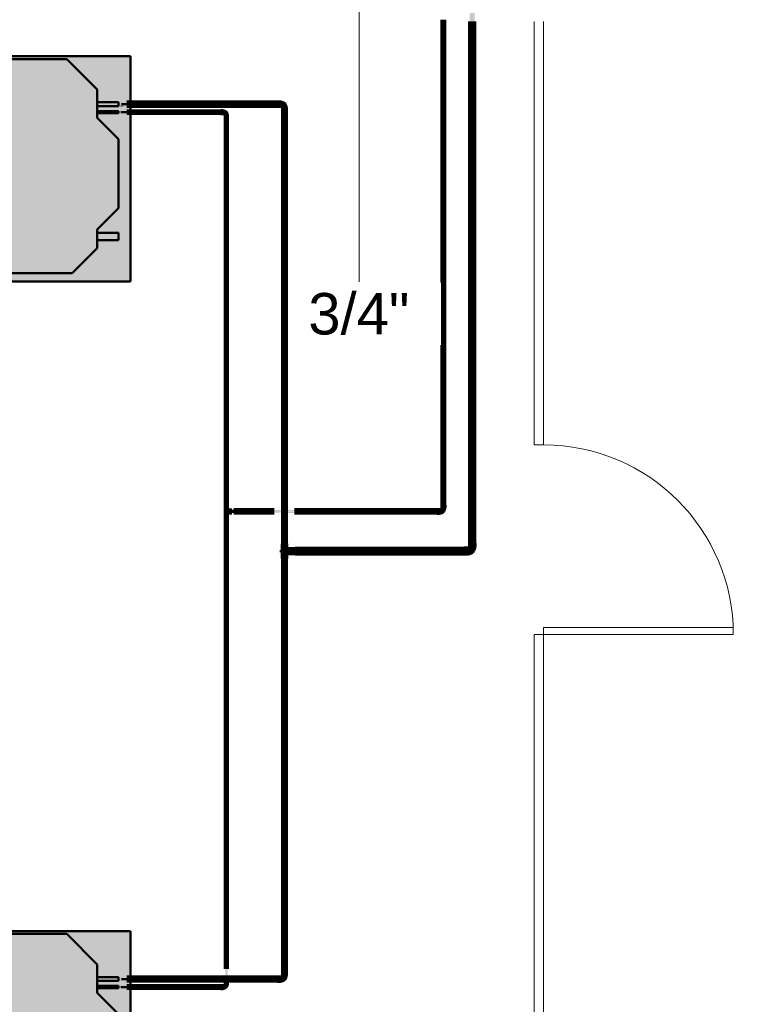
# Model space of a CAD drawing. Header units: millimetres. Extents: x -12740 to 214440, y -11012 to 10812.
# Tile 129 of 168: x -575 to 2485, y -7962 to -3808. Entities that reach past the tile are written whole.
import ezdxf

# ---------------------------------------------------------------- set-up
doc = ezdxf.new("R2010")
doc.units = ezdxf.units.MM
doc.linetypes.add('Centro', pattern=[30, 12, -6, 6, -6])
doc.linetypes.add('Oculto 1_5', pattern=[2.2, 1.5, -0.7])
for name, color, linetype, lineweight in [('A-ANNO-DIMS', 211, 'Continuous', 9), ('A-ANNO-DIMS-70', 211, 'Continuous', 9), ('A-DETL', 90, 'Oculto 1_5', 18), ('DIVISORIAS', 7, 'Continuous', 18), ('ESQ', 7, 'Continuous', 18), ('M-EQPM', 50, 'Continuous', 50), ('P-PIPE', 3, 'Continuous', 70), ('P-PIPE-CNTR', 3, 'Centro', 50), ('P-PIPE-IDEN', 2, 'Continuous', 9), ('PEM1-Layout Superior_dwg', 8, 'Continuous', 18)]:
    doc.layers.add(name, color=color, linetype=linetype, lineweight=lineweight)
doc.styles.add('Arial_1', font='arial.ttf', dxfattribs={"height": 175})
doc.dimstyles.new('Diagonal_-_2_5_mm_Arial_1', dxfattribs={"dimscale": 304.8, "dimtxt": 178.545395, "dimasz": 0.688976, "dimexe": 0.551181, "dimexo": 0.344488, "dimgap": 0.401903, "dimtad": 1, "dimlfac": 0.001, "dimrnd": 0.01, "dimzin": 0, "dimdsep": 46, "dimtxsty": 'Arial_1', "dimblk1": 'OPEN30', "dimblk2": 'OPEN30', "dimsah": 1, "dimcen": 0.09, "dimdle": 0.551181, "dimazin": 0, "dimtfac": 1, "dimtdec": 4, "dimtix": 1, "dimtmove": 0, "dimatfit": 3, "dimfxl": 1, "dimtvp": 1, "dimtfill": 1, "dimtolj": 1, "dimtzin": 0, "dimarcsym": 2})

# ---------------------------------------------------------------- blocks, each defined once
blk = doc.blocks.new('Cotovelo - Soldado - CU - Padrão-965411-PAVIMENTO SUPERIOR TUBULAÇÃO FRIGORIGENA')
at = {"layer": 'P-PIPE', "lineweight": 18}
for points in [[(-17.3, -8.5), (-17.3, 8.5), (-29, 8.2), (-29, -8.5)], [(-17.3, -7.5), (-10, -6), (-4.7, -4.6), (4.6, 4.7), (7.4, 17.3), (-7.4, 17.2), (-8, 17.1), (-10.7, 10.7), (-16.7, 7.4), (-17.3, 7.4), (-17.3, -7.4)], [(-6, 17.3), (8.5, 17.3), (8.2, 29), (-8.5, 29), (-8.2, 17.3), (-7.4, 17.3)]]:
    blk.add_hatch(color=160, dxfattribs=at).paths.add_polyline_path(points)
at = {"layer": 'P-PIPE', "color": 5}
for p, q in [((-17.3, 8.5), (-29, 8.5)), ((-29, 8.5), (-29, -8.5)), ((-17.3, -8.5), (-17.3, 8.5)), ((-8.5, 29), (-8.5, 17.3)), ((8.5, 29), (-8.5, 29)), ((-8.5, 17.3), (8.5, 17.3)), ((8.5, 17.3), (8.5, 29)), ((-29, -8.5), (-17.3, -8.5))]:
    blk.add_line(p, q, dxfattribs=at)
at = {"layer": 'P-PIPE', "color": 5, "flags": 128}
for points in [[(-7.9, 17.3), (-7.9, 16.9), (-8, 16.6), (-8, 16.2), (-8.1, 15.8), (-8.1, 15.5), (-8.2, 15.1), (-8.3, 14.7), (-8.4, 14.4), (-8.5, 14), (-8.7, 13.7), (-8.8, 13.3), (-9, 13), (-9.2, 12.7), (-9.4, 12.3), (-9.6, 12), (-9.8, 11.7), (-10, 11.4), (-10.3, 11.1), (-10.5, 10.9), (-10.8, 10.6), (-11.1, 10.3), (-11.3, 10.1), (-11.6, 9.9), (-11.9, 9.6), (-12.2, 9.4), (-12.6, 9.2), (-12.9, 9), (-13.2, 8.9), (-13.6, 8.7), (-13.9, 8.6), (-14.3, 8.4), (-14.6, 8.3), (-15, 8.2), (-15.4, 8.1), (-15.7, 8.1), (-16.1, 8), (-16.5, 8), (-16.8, 7.9), (-17.2, 7.9), (-17.3, 7.9)], [(-17.3, -7.9), (-16.3, -7.9), (-15.3, -7.9), (-14.3, -7.8), (-13.3, -7.6), (-12.3, -7.4), (-11.3, -7.2), (-10.3, -7), (-9.4, -6.7), (-8.4, -6.3), (-7.5, -5.9), (-6.6, -5.5), (-5.7, -5.1), (-4.8, -4.6), (-3.9, -4.1), (-3.1, -3.5), (-2.2, -2.9), (-1.4, -2.3), (-0.7, -1.7), (0.1, -1), (0.8, -0.3), (1.5, 0.5), (2.1, 1.2), (2.8, 2), (3.4, 2.8), (3.9, 3.7), (4.5, 4.5), (5, 5.4), (5.4, 6.3), (5.8, 7.2), (6.2, 8.2), (6.6, 9.1), (6.9, 10.1), (7.1, 11.1), (7.4, 12), (7.6, 13), (7.7, 14), (7.8, 15), (7.9, 16), (7.9, 17), (7.9, 17.3)]]:
    blk.add_lwpolyline(points, dxfattribs=at)
blk = doc.blocks.new('Cotovelo - Soldado - CU - Padrão-V28-PAVIMENTO SUPERIOR TUBULAÇÃO FRIGORIGENA')
at = {"layer": 'P-PIPE', "lineweight": 18}
for points in [[(-29, -8.5), (-17.3, -8.2), (-17.3, 8.5), (-29, 8.2), (-29, -8.2)], [(-17.3, -6), (-16.6, -7.4), (-10, -6), (-4.7, -4.6), (4.6, 4.7), (7.4, 17.3), (-7.4, 17.2), (-7.9, 17.3), (-10.7, 10.7), (-16.7, 7.4), (-17.3, 7.4), (-17.3, -4.2)], [(-8.5, 29), (-8.2, 17.3), (8.5, 17.3), (8.2, 29), (-8.2, 29)]]:
    blk.add_hatch(color=160, dxfattribs=at).paths.add_polyline_path(points)
at = {"layer": 'P-PIPE', "color": 5}
for p, q in [((-17.3, 8.5), (-29, 8.5)), ((-29, 8.5), (-29, -8.5)), ((-17.3, -8.5), (-17.3, 8.5)), ((-8.5, 29), (-8.5, 17.3)), ((8.5, 29), (-8.5, 29)), ((-8.5, 17.3), (8.5, 17.3)), ((8.5, 17.3), (8.5, 29)), ((-29, -8.5), (-17.3, -8.5))]:
    blk.add_line(p, q, dxfattribs=at)
at = {"layer": 'P-PIPE', "color": 5, "flags": 128}
for points in [[(-7.9, 17.3), (-7.9, 16.9), (-8, 16.6), (-8, 16.2), (-8.1, 15.8), (-8.1, 15.5), (-8.2, 15.1), (-8.3, 14.7), (-8.4, 14.4), (-8.5, 14), (-8.7, 13.7), (-8.8, 13.3), (-9, 13), (-9.2, 12.7), (-9.4, 12.3), (-9.6, 12), (-9.8, 11.7), (-10, 11.4), (-10.3, 11.1), (-10.5, 10.9), (-10.8, 10.6), (-11.1, 10.3), (-11.3, 10.1), (-11.6, 9.9), (-11.9, 9.6), (-12.2, 9.4), (-12.6, 9.2), (-12.9, 9), (-13.2, 8.9), (-13.6, 8.7), (-13.9, 8.6), (-14.3, 8.4), (-14.6, 8.3), (-15, 8.2), (-15.4, 8.1), (-15.7, 8.1), (-16.1, 8), (-16.5, 8), (-16.8, 7.9), (-17.2, 7.9), (-17.3, 7.9)], [(-17.3, -7.9), (-16.3, -7.9), (-15.3, -7.9), (-14.3, -7.8), (-13.3, -7.6), (-12.3, -7.4), (-11.3, -7.2), (-10.3, -7), (-9.4, -6.7), (-8.4, -6.3), (-7.5, -5.9), (-6.6, -5.5), (-5.7, -5.1), (-4.8, -4.6), (-3.9, -4.1), (-3.1, -3.5), (-2.2, -2.9), (-1.4, -2.3), (-0.7, -1.7), (0.1, -1), (0.8, -0.3), (1.5, 0.5), (2.1, 1.2), (2.8, 2), (3.4, 2.8), (3.9, 3.7), (4.5, 4.5), (5, 5.4), (5.4, 6.3), (5.8, 7.2), (6.2, 8.2), (6.6, 9.1), (6.9, 10.1), (7.1, 11.1), (7.4, 12), (7.6, 13), (7.7, 14), (7.8, 15), (7.9, 16), (7.9, 17), (7.9, 17.3)]]:
    blk.add_lwpolyline(points, dxfattribs=at)
blk = doc.blocks.new('Cotovelo - Soldado - CU - Padrão-967076-PAVIMENTO SUPERIOR TUBULAÇÃO FRIGORIGENA')
at = {"layer": 'P-PIPE', "lineweight": 18}
for points in [[(-24, -4.6), (-24, -5.1), (-15.4, -4.6), (-15.4, 5.1), (-24, 4.6), (-24, -3.7)], [(-15.4, 0), (-15.4, -3.6), (-10.2, -2.6), (-1.1, 1.1), (3.5, 12.3), (3.5, 15.4), (-4.5, 15.4), (-5.1, 14.6), (-7.9, 7.9), (-14.1, 4.5), (-15.4, 4.5), (-15.4, 0.8)], [(-5.1, 15.4), (5.1, 15.4), (4.6, 24), (-5.1, 24)]]:
    blk.add_hatch(color=20, dxfattribs=at).paths.add_polyline_path(points)
at = {"layer": 'P-PIPE', "color": 1}
for p, q in [((-15.4, 5.3), (-24, 5.3)), ((-24, 5.3), (-24, -5.3)), ((-24, 5.3), (-24, 5.1)), ((-15.4, 5.1), (-15.4, 5.3)), ((-15.4, -5.3), (-15.4, 5.3)), ((-5.3, 24), (-5.3, 15.4)), ((5.3, 24), (-5.3, 24)), ((-5.1, 24), (-5.3, 24)), ((-5.3, 15.4), (-5.1, 15.4)), ((-5.3, 15.4), (5.3, 15.4)), ((5.3, 24), (5.1, 24)), ((5.1, 15.4), (5.3, 15.4)), ((5.3, 15.4), (5.3, 24)), ((-24, -5.1), (-24, -5.3)), ((-24, -5.3), (-15.4, -5.3)), ((-15.4, -5.3), (-15.4, -5.1))]:
    blk.add_line(p, q, dxfattribs=at)
at = {"layer": 'P-PIPE', "color": 1, "flags": 128}
for points in [[(-4.8, 15.4), (-4.8, 14.9), (-4.8, 14.5), (-4.8, 14.1), (-4.9, 13.7), (-5, 13.2), (-5.1, 12.8), (-5.2, 12.4), (-5.3, 12), (-5.4, 11.6), (-5.6, 11.2), (-5.8, 10.8), (-6, 10.5), (-6.2, 10.1), (-6.4, 9.7), (-6.6, 9.4), (-6.9, 9), (-7.1, 8.7), (-7.4, 8.4), (-7.7, 8.1), (-8, 7.8), (-8.3, 7.5), (-8.6, 7.2), (-8.9, 6.9), (-9.3, 6.7), (-9.6, 6.4), (-10, 6.2), (-10.4, 6), (-10.7, 5.8), (-11.1, 5.6), (-11.5, 5.5), (-11.9, 5.3), (-12.3, 5.2), (-12.7, 5.1), (-13.1, 5), (-13.6, 4.9), (-14, 4.9), (-14.4, 4.8), (-14.8, 4.8), (-15.2, 4.8), (-15.4, 4.8)], [(-15.4, -4.8), (-14.5, -4.7), (-13.7, -4.7), (-12.9, -4.6), (-12.1, -4.5), (-11.4, -4.4), (-10.6, -4.2), (-9.8, -4), (-9, -3.7), (-8.3, -3.5), (-7.5, -3.2), (-6.8, -2.8), (-6.1, -2.5), (-5.4, -2.1), (-4.7, -1.7), (-4, -1.2), (-3.3, -0.8), (-2.7, -0.3), (-2.1, 0.2), (-1.5, 0.8), (-0.9, 1.3), (-0.4, 1.9), (0.1, 2.5), (0.6, 3.2), (1.1, 3.8), (1.6, 4.5), (2, 5.2), (2.4, 5.9), (2.8, 6.6), (3.1, 7.3), (3.4, 8.1), (3.7, 8.8), (3.9, 9.6), (4.1, 10.4), (4.3, 11.1), (4.5, 11.9), (4.6, 12.7), (4.7, 13.5), (4.7, 14.3), (4.8, 15.1), (4.8, 15.4)]]:
    blk.add_lwpolyline(points, dxfattribs=at)
blk = doc.blocks.new('Cotovelo - Soldado - CU - Padrão-V29-PAVIMENTO SUPERIOR TUBULAÇÃO FRIGORIGENA')
at = {"layer": 'P-PIPE', "lineweight": 18}
for points in [[(-15.4, -5.1), (-15.4, 5.1), (-24, 4.6), (-24, -5.1)], [(-15.4, -3.6), (-10.2, -2.6), (-1.1, 1.1), (3.5, 12.3), (3.5, 15.4), (-4.5, 15.4), (-5.1, 14.6), (-7.9, 7.9), (-14.1, 4.5), (-15.4, 4.5), (-15.4, -3.5)], [(4.6, 15.4), (5.1, 15.4), (4.6, 24), (-5.1, 24), (-4.3, 15.4), (3.7, 15.4)]]:
    blk.add_hatch(color=20, dxfattribs=at).paths.add_polyline_path(points)
at = {"layer": 'P-PIPE', "color": 1}
for p, q in [((-15.4, 5.3), (-24, 5.3)), ((-24, 5.3), (-24, -5.3)), ((-24, 5.3), (-24, 5.1)), ((-15.4, 5.1), (-15.4, 5.3)), ((-15.4, -5.3), (-15.4, 5.3)), ((-5.3, 24), (-5.3, 15.4)), ((5.3, 24), (-5.3, 24)), ((-5.1, 24), (-5.3, 24)), ((-5.3, 15.4), (-5.1, 15.4)), ((-5.3, 15.4), (5.3, 15.4)), ((5.3, 24), (5.1, 24)), ((5.1, 15.4), (5.3, 15.4)), ((5.3, 15.4), (5.3, 24)), ((-24, -5.1), (-24, -5.3)), ((-24, -5.3), (-15.4, -5.3)), ((-15.4, -5.3), (-15.4, -5.1))]:
    blk.add_line(p, q, dxfattribs=at)
at = {"layer": 'P-PIPE', "color": 1, "flags": 128}
for points in [[(-4.8, 15.4), (-4.8, 14.9), (-4.8, 14.5), (-4.8, 14.1), (-4.9, 13.7), (-5, 13.2), (-5.1, 12.8), (-5.2, 12.4), (-5.3, 12), (-5.4, 11.6), (-5.6, 11.2), (-5.8, 10.8), (-6, 10.5), (-6.2, 10.1), (-6.4, 9.7), (-6.6, 9.4), (-6.9, 9), (-7.1, 8.7), (-7.4, 8.4), (-7.7, 8.1), (-8, 7.8), (-8.3, 7.5), (-8.6, 7.2), (-8.9, 6.9), (-9.3, 6.7), (-9.6, 6.4), (-10, 6.2), (-10.4, 6), (-10.7, 5.8), (-11.1, 5.6), (-11.5, 5.5), (-11.9, 5.3), (-12.3, 5.2), (-12.7, 5.1), (-13.1, 5), (-13.6, 4.9), (-14, 4.9), (-14.4, 4.8), (-14.8, 4.8), (-15.2, 4.8), (-15.4, 4.8)], [(-15.4, -4.8), (-14.5, -4.7), (-13.7, -4.7), (-12.9, -4.6), (-12.1, -4.5), (-11.4, -4.4), (-10.6, -4.2), (-9.8, -4), (-9, -3.7), (-8.3, -3.5), (-7.5, -3.2), (-6.8, -2.8), (-6.1, -2.5), (-5.4, -2.1), (-4.7, -1.7), (-4, -1.2), (-3.3, -0.8), (-2.7, -0.3), (-2.1, 0.2), (-1.5, 0.8), (-0.9, 1.3), (-0.4, 1.9), (0.1, 2.5), (0.6, 3.2), (1.1, 3.8), (1.6, 4.5), (2, 5.2), (2.4, 5.9), (2.8, 6.6), (3.1, 7.3), (3.4, 8.1), (3.7, 8.8), (3.9, 9.6), (4.1, 10.4), (4.3, 11.1), (4.5, 11.9), (4.6, 12.7), (4.7, 13.5), (4.7, 14.3), (4.8, 15.1), (4.8, 15.4)]]:
    blk.add_lwpolyline(points, dxfattribs=at)
blk = doc.blocks.new('Cotovelo - Soldado - CU - Padrão-V38-PAVIMENTO SUPERIOR TUBULAÇÃO FRIGORIGENA')
at = {"layer": 'P-PIPE', "lineweight": 18}
for points in [[(-33.9, -11.7), (-19.3, -11.3), (-19.3, 11.7), (-33.9, 11.3), (-33.9, -11.3)], [(-19.3, -10.4), (-12.6, -9.3), (-4.1, -7), (7.3, 5.2), (10.3, 19.3), (-10.4, 19.3), (-11.1, 19.3), (-13.8, 13.4), (-19.3, 10.4), (-19.3, -10.3)], [(0, 19.3), (11.7, 19.3), (11.3, 33.9), (-11.7, 33.9), (-11.3, 19.3), (-3, 19.3)]]:
    blk.add_hatch(color=160, dxfattribs=at).paths.add_polyline_path(points)
at = {"layer": 'P-PIPE', "color": 5}
for p, q in [((-19.3, 11.7), (-33.9, 11.7)), ((-33.9, 11.7), (-33.9, -11.7)), ((-19.3, -11.7), (-19.3, 11.7)), ((-11.7, 33.9), (-11.7, 19.3)), ((11.7, 33.9), (-11.7, 33.9)), ((-11.7, 19.3), (11.7, 19.3)), ((11.7, 19.3), (11.7, 33.9)), ((-33.9, -11.7), (-19.3, -11.7))]:
    blk.add_line(p, q, dxfattribs=at)
at = {"layer": 'P-PIPE', "color": 5, "flags": 128}
for points in [[(-11.1, 19.3), (-11.1, 19), (-11.1, 18.6), (-11.2, 18.3), (-11.2, 18), (-11.3, 17.7), (-11.3, 17.3), (-11.4, 17), (-11.5, 16.7), (-11.6, 16.4), (-11.8, 16.1), (-11.9, 15.8), (-12, 15.5), (-12.2, 15.2), (-12.4, 14.9), (-12.5, 14.7), (-12.7, 14.4), (-12.9, 14.1), (-13.1, 13.9), (-13.4, 13.7), (-13.6, 13.4), (-13.8, 13.2), (-14.1, 13), (-14.3, 12.8), (-14.6, 12.6), (-14.9, 12.4), (-15.1, 12.2), (-15.4, 12.1), (-15.7, 11.9), (-16, 11.8), (-16.3, 11.7), (-16.6, 11.6), (-16.9, 11.5), (-17.3, 11.4), (-17.6, 11.3), (-17.9, 11.2), (-18.2, 11.2), (-18.5, 11.1), (-18.9, 11.1), (-19.2, 11.1), (-19.3, 11.1)], [(-19.3, -11.1), (-18.1, -11.1), (-16.9, -11), (-15.6, -10.9), (-14.4, -10.7), (-13.2, -10.5), (-12.1, -10.2), (-10.9, -9.9), (-9.7, -9.6), (-8.6, -9.2), (-7.5, -8.7), (-6.3, -8.2), (-5.3, -7.7), (-4.2, -7.1), (-3.1, -6.5), (-2.1, -5.8), (-1.1, -5.1), (-0.2, -4.3), (0.8, -3.6), (1.7, -2.7), (2.5, -1.9), (3.3, -1), (4.1, -0.1), (4.9, 0.9), (5.6, 1.9), (6.3, 2.9), (6.9, 3.9), (7.5, 5), (8.1, 6), (8.6, 7.1), (9, 8.3), (9.5, 9.4), (9.8, 10.6), (10.2, 11.7), (10.4, 12.9), (10.7, 14.1), (10.9, 15.3), (11, 16.5), (11.1, 17.7), (11.1, 19), (11.1, 19.3)]]:
    blk.add_lwpolyline(points, dxfattribs=at)
blk = doc.blocks.new('Cotovelo - Soldado - CU - Padrão-V40-PAVIMENTO SUPERIOR TUBULAÇÃO FRIGORIGENA')
at = {"layer": 'P-PIPE', "lineweight": 18}
for points in [[(1217.7, -5866.3), (1218.4, -5866.3), (1217.7, -5856.1), (1205.1, -5856.1), (1205.8, -5866.3), (1216.6, -5866.3)], [(1195.4, -5889.2), (1195.4, -5876), (1185.2, -5876.6), (1185.2, -5889.2)], [(1198.9, -5888), (1206.8, -5885.9), (1215.1, -5877.6), (1217.2, -5869.7), (1216.2, -5866.3), (1205.8, -5866.3), (1205.4, -5866.3), (1202.5, -5873.3), (1195.4, -5876.6), (1195.4, -5887.5)]]:
    blk.add_hatch(color=20, dxfattribs=at).paths.add_polyline_path(points)
at = {"layer": 'P-PIPE', "color": 1}
for p, q in [((1204.9, -5856.1), (1204.9, -5866.3)), ((1218.6, -5856.1), (1204.9, -5856.1)), ((1205.1, -5856.1), (1204.9, -5856.1)), ((1218.6, -5856.1), (1218.4, -5856.1)), ((1218.6, -5866.3), (1218.6, -5856.1)), ((1195.4, -5875.7), (1185.2, -5875.7)), ((1185.2, -5889.5), (1195.4, -5889.5)), ((1204.9, -5866.3), (1205.1, -5866.3)), ((1204.9, -5866.3), (1218.6, -5866.3)), ((1218.4, -5866.3), (1218.6, -5866.3))]:
    blk.add_line(p, q, dxfattribs=at)
at = {"layer": 'P-PIPE', "color": 1, "flags": 128}
for points in [[(1195.4, -5888.9), (1196.3, -5888.9), (1197.2, -5888.9), (1198.1, -5888.8), (1199, -5888.7), (1199.9, -5888.5), (1200.8, -5888.3), (1201.7, -5888.1), (1202.5, -5887.8), (1203.4, -5887.5), (1204.2, -5887.2), (1205.1, -5886.8), (1205.9, -5886.4), (1206.7, -5885.9), (1207.5, -5885.5), (1208.2, -5885), (1209, -5884.5), (1209.7, -5883.9), (1210.4, -5883.3), (1211, -5882.7), (1211.7, -5882.1), (1212.3, -5881.4), (1212.9, -5880.7), (1213.5, -5880), (1214, -5879.3), (1214.5, -5878.5), (1215, -5877.7), (1215.4, -5877), (1215.8, -5876.1), (1216.2, -5875.3), (1216.6, -5874.5), (1216.9, -5873.6), (1217.1, -5872.8), (1217.4, -5871.9), (1217.6, -5871), (1217.8, -5870.1), (1217.9, -5869.2), (1218, -5868.3), (1218.1, -5867.4), (1218.1, -5866.5), (1218.1, -5866.3)], [(1205.4, -5866.3), (1205.4, -5866.7), (1205.4, -5867.1), (1205.3, -5867.5), (1205.3, -5867.9), (1205.2, -5868.2), (1205.1, -5868.6), (1205, -5869), (1204.9, -5869.4), (1204.8, -5869.8), (1204.6, -5870.1), (1204.4, -5870.5), (1204.3, -5870.9), (1204.1, -5871.2), (1203.9, -5871.6), (1203.7, -5871.9), (1203.4, -5872.2), (1203.2, -5872.5), (1202.9, -5872.8), (1202.6, -5873.1), (1202.4, -5873.4), (1202.1, -5873.7), (1201.8, -5874), (1201.5, -5874.2), (1201.1, -5874.4), (1200.8, -5874.7), (1200.5, -5874.9), (1200.1, -5875.1), (1199.8, -5875.2), (1199.4, -5875.4), (1199, -5875.6), (1198.7, -5875.7), (1198.3, -5875.8), (1197.9, -5875.9), (1197.5, -5876), (1197.1, -5876.1), (1196.7, -5876.2), (1196.3, -5876.2), (1195.9, -5876.2), (1195.5, -5876.2), (1195.4, -5876.2)]]:
    blk.add_lwpolyline(points, dxfattribs=at)
at = {"layer": 'P-PIPE', "color": 1}
for centre, start_param, end_param in [((1185.2, -5882.6), 3.141593, 6.283185), ((1185.2, -5882.6), 0, 0.261799), ((1185.2, -5882.6), 2.879793, 3.141593), ((1195.4, -5882.6), 0, 0.261799), ((1195.4, -5882.6), 3.141593, 6.283185), ((1195.4, -5882.6), 2.879793, 3.141593)]:
    blk.add_ellipse(centre, major_axis=(0, 6.88), ratio=0.000078, start_param=start_param, end_param=end_param, dxfattribs=at)
blk = doc.blocks.new('PEM1-Layout Superior_dwg-964791-PAVIMENTO SUPERIOR TUBULAÇÃO FRIGORIGENA')
at = {"lineweight": 18}
for p, q in [((31469.7, 50855.7), (31429.7, 50855.7)), ((31469.7, 50055.7), (31429.7, 50055.7))]:
    blk.add_line(p, q, dxfattribs=at)
at = {"layer": 'DIVISORIAS'}
for p, q in [((31429.7, 50855.7), (31429.7, 52642.3)), ((31469.7, 52642.3), (31469.7, 50855.7))]:
    blk.add_line(p, q, dxfattribs=at)
at = {"layer": 'DIVISORIAS', "flags": 128}
blk.add_lwpolyline([(31469.7, 50085.7), (31469.7, 47245.7), (31429.7, 47245.7), (31429.7, 50055.7)], dxfattribs=at)
blk.add_lwpolyline([(31469.7, 50055.7), (31469.7, 50085.7), (32269.7, 50085.7), (32269.7, 50055.7)], close=True, dxfattribs=at)
at = {"layer": 'ESQ'}
blk.add_arc((31469.7, 50055.7), 800, 0, 90, dxfattribs=at)
blk = doc.blocks.new('Midea_VRF_Indoor_4-way Cassette_MI-90_100_112_140_Q4_DHN1-D _2nd DC_ - MI2-100Q4DHN1-V111-PAVIMENTO SUPERIOR TUBULAÇÃO FRIGORIGENA')
at = {"layer": 'M-EQPM', "linetype": 'Oculto 1_5', "lineweight": 18}
h = blk.add_hatch(color=256, dxfattribs=at)
h.paths.add_polyline_path([(229.6, -475), (475, -475), (475, 234.6), (434.7, 235.3), (434.7, 244.2), (475, 244.2), (475, 265.3), (437.7, 265.5), (437.7, 281.1), (475, 281.1), (475, 475), (-475, 475), (-475, -475), (-229.6, -475)])
h.paths.add_polyline_path([(-229.6, -440.4), (-415, -255), (-415, 255), (-206.4, 463.6), (206.4, 463.6), (335, 335), (335, 281.2), (425, 280.9), (425, 265.3), (335, 265.3), (335, 244.2), (425, 243.5), (425, 234.6), (335, 234.6), (335, 215), (425, 125), (425, -165), (335, -255), (335, -269), (425, -269.5), (425, -301), (335, -301), (335, -335), (229.6, -440.4)])
for points in [[(229.6, -440.4), (335, -335), (335, -255), (425, -165), (425, 125), (335, 215), (335, 335), (206.4, 463.6), (-206.4, 463.6), (-415, 255), (-415, -255), (-229.6, -440.4)], [(425, 265.3), (425, 281.2), (335, 280.9), (335, 265.3)], [(425, 234.6), (425, 244.2), (335, 243.5), (335, 234.6)], [(335, -301), (425, -300.5), (425, -269), (335, -269.5), (335, -300.5)]]:
    blk.add_hatch(color=256, dxfattribs=at).paths.add_polyline_path(points)
at = {"layer": 'A-DETL'}
for p, q in [((475, 265.3), (475, 281.1)), ((475, 281.1), (475, 265.3)), ((475, 234.9), (475, 243.9)), ((475, 243.9), (475, 234.9))]:
    blk.add_line(p, q, dxfattribs=at)
at = {"layer": 'M-EQPM'}
for p, q in [((0, 475), (-475, 475)), ((-475, 475), (-475, -475)), ((-475, -475), (-475, 475)), ((-475, 475), (475, 475)), ((-206.4, 463.6), (-415, 255)), ((-415, 255), (-206.4, 463.6)), ((206.4, 463.6), (-206.4, 463.6)), ((-206.4, 463.6), (206.4, 463.6)), ((475, 475), (0, 475)), ((335, 335), (206.4, 463.6)), ((206.4, 463.6), (335, 335)), ((475, 281.1), (475, 475)), ((475, 475), (475, 281.1)), ((335, 215), (335, 335)), ((335, 335), (335, 215)), ((-415, 255), (-415, -255)), ((-415, -255), (-415, 255)), ((425, 281.2), (335, 281.2)), ((335, 265.3), (425, 265.3)), ((425, 265.3), (425, 281.2)), ((475, 244), (475, 265.3)), ((475, 265.3), (475, 244)), ((425, 244.2), (335, 244.2)), ((335, 234.6), (425, 234.6)), ((425, 125), (335, 215)), ((335, 215), (425, 125)), ((425, 234.6), (425, 244.2)), ((475, -475), (475, 234.9)), ((475, 234.9), (475, -475)), ((425, -165), (425, 125)), ((425, 125), (425, -165)), ((335, -255), (425, -165)), ((425, -165), (335, -255)), ((-415, -255), (-229.6, -440.4)), ((-229.6, -440.4), (-415, -255)), ((335, -335), (335, -255)), ((335, -255), (335, -335)), ((425, -269), (335, -269)), ((425, -301), (425, -269)), ((335, -301), (425, -301)), ((229.6, -440.4), (335, -335)), ((335, -335), (229.6, -440.4)), ((-229.6, -440.4), (229.6, -440.4)), ((229.6, -440.4), (-229.6, -440.4)), ((-475, -475), (475, -475)), ((475, -475), (-475, -475))]:
    blk.add_line(p, q, dxfattribs=at)
blk = doc.blocks.new('Cotovelo - Soldado - CU - Padrão-965584-PAVIMENTO SUPERIOR TUBULAÇÃO FRIGORIGENA')
at = {"layer": 'P-PIPE', "lineweight": 18}
for points in [[(554.8, -6049.9), (559.8, -6049.9), (559.8, -6040.5), (553.6, -6040.9), (551, -6041.2), (551.3, -6049.9), (553.6, -6049.9)], [(551, -6053.1), (551.3, -6052.5), (551, -6052.8)], [(559.8, -6059.2), (559.8, -6049.9), (551.3, -6049.9), (551.3, -6059.2), (558.2, -6059)], [(559.8, -6049.9), (573, -6049.9), (573, -6039.8), (559.8, -6040.1), (559.8, -6049.2)], [(573, -6060), (573, -6049.9), (559.8, -6050.5), (559.8, -6060)]]:
    blk.add_hatch(color=160, dxfattribs=at).paths.add_polyline_path(points)
at = {"layer": 'A-DETL', "color": 160, "linetype": 'Continuous', "flags": 128}
for points in [[(532, -6048.9), (532, -6048.7), (532.1, -6048.4), (532.2, -6048), (532.3, -6047.6), (532.4, -6047.2), (532.5, -6046.9), (532.6, -6046.5), (532.7, -6046.2), (532.9, -6045.8), (533.1, -6045.5), (533.2, -6045.1), (533.4, -6044.8), (533.6, -6044.5), (533.9, -6044.2), (534.1, -6043.9), (534.3, -6043.6), (534.6, -6043.3), (534.9, -6043), (535.1, -6042.8), (535.4, -6042.5), (535.7, -6042.3), (536, -6042.1), (536.4, -6041.9), (536.7, -6041.7), (537, -6041.5), (537.4, -6041.3), (537.7, -6041.1), (538.1, -6041), (538.4, -6040.9), (538.8, -6040.7), (539.1, -6040.6), (539.5, -6040.6), (539.9, -6040.5), (540.3, -6040.4), (540.6, -6040.4), (541, -6040.4), (541.4, -6040.3), (541.5, -6040.3)], [(541.5, -6059.4), (541.1, -6059.4), (540.7, -6059.4), (540.4, -6059.3), (540, -6059.3), (539.6, -6059.2), (539.2, -6059.1), (538.9, -6059), (538.5, -6058.9), (538.1, -6058.8), (537.8, -6058.6), (537.4, -6058.5), (537.1, -6058.3), (536.8, -6058.1), (536.4, -6057.9), (536.1, -6057.7), (535.8, -6057.5), (535.5, -6057.3), (535.2, -6057), (534.9, -6056.8), (534.7, -6056.5), (534.4, -6056.2), (534.2, -6055.9), (533.9, -6055.6), (533.7, -6055.3), (533.5, -6055), (533.3, -6054.7), (533.1, -6054.4), (532.9, -6054), (532.8, -6053.7), (532.6, -6053.3), (532.5, -6053), (532.4, -6052.6), (532.3, -6052.2), (532.2, -6051.9), (532.1, -6051.5), (532.1, -6051.1), (532, -6050.8)], [(541.5, -6040.3), (541.5, -6040.3), (541.6, -6040.3), (541.6, -6040.3), (541.7, -6040.3), (541.9, -6040.3), (542, -6040.3), (542.2, -6040.3), (542.4, -6040.3), (542.7, -6040.3), (543, -6040.3), (543.2, -6040.3), (543.6, -6040.3), (543.9, -6040.3), (544.3, -6040.3), (544.7, -6040.3), (545.1, -6040.3), (545.6, -6040.3), (546, -6040.3), (546.5, -6040.3), (547.1, -6040.3), (547.6, -6040.3), (548.1, -6040.3), (548.7, -6040.3), (549.3, -6040.3), (549.9, -6040.3), (550.5, -6040.3), (551.2, -6040.3)], [(551.4, -6059.4), (550.7, -6059.4), (550.1, -6059.4), (549.5, -6059.4), (548.9, -6059.4), (548.3, -6059.4), (547.7, -6059.4), (547.2, -6059.4), (546.7, -6059.4), (546.2, -6059.4), (545.7, -6059.4), (545.2, -6059.4), (544.8, -6059.4), (544.4, -6059.4), (544, -6059.4), (543.7, -6059.4), (543.3, -6059.4), (543, -6059.4), (542.7, -6059.4), (542.5, -6059.4), (542.3, -6059.4), (542.1, -6059.4), (541.9, -6059.4), (541.8, -6059.4), (541.7, -6059.4), (541.6, -6059.4), (541.5, -6059.4), (541.5, -6059.4)]]:
    blk.add_lwpolyline(points, dxfattribs=at)
at = {"layer": 'A-DETL', "color": 160, "linetype": 'Continuous'}
for start, end in [(162.0875, 165), (162.0875, 165), (195, 197.9125), (195, 197.9125), (105, 160.6148), (150, 160.6148), (199.3852, 210), (199.3852, 225), (19.3852, 150), (210, 340.6148), (240, 330), (30, 90), (15, 17.9125), (342.0875, 345)]:
    blk.add_arc((541.5, -6049.9), 10.1, start, end, dxfattribs=at)
at = {"layer": 'P-PIPE', "color": 5}
for p, q in [((573, -6039.8), (559.8, -6039.8)), ((559.8, -6039.8), (559.8, -6049.9)), ((559.8, -6049.9), (559.8, -6060)), ((559.8, -6060), (573, -6060)), ((573, -6049.9), (573, -6039.8)), ((573, -6060), (573, -6049.9))]:
    blk.add_line(p, q, dxfattribs=at)
at = {"layer": 'P-PIPE', "color": 5, "flags": 128}
for points in [[(551.2, -6040.3), (551.8, -6040.3), (552.5, -6040.3), (553.2, -6040.3), (553.9, -6040.3), (554.6, -6040.3), (555.3, -6040.3), (556, -6040.3), (556.7, -6040.3), (557.4, -6040.3), (558.2, -6040.3), (558.9, -6040.3), (559.6, -6040.3), (559.8, -6040.3)], [(559.8, -6059.4), (559.1, -6059.4), (558.3, -6059.4), (557.6, -6059.4), (556.9, -6059.4), (556.2, -6059.4), (555.5, -6059.4), (554.8, -6059.4), (554.1, -6059.4), (553.4, -6059.4), (552.7, -6059.4), (552, -6059.4), (551.4, -6059.4)]]:
    blk.add_lwpolyline(points, dxfattribs=at)
at = {"layer": 'P-PIPE', "color": 5}
for start, end in [(165, 180), (180, 195), (360, 15), (0, 15), (345, 0), (345, 0)]:
    blk.add_arc((541.5, -6049.9), 10.1, start, end, dxfattribs=at)
blk = doc.blocks.new('DIMBLOCK3-PAVIMENTO SUPERIOR TUBULAÇÃO FRIGORIGENA')
at = {"layer": 'A-ANNO-DIMS-70'}
for p, q in [((3478.2, -8476.8), (3478.2, -6866.2)), ((1764.7, -8476.8), (1764.7, -8308.8)), ((1596.7, -8476.8), (3646.2, -8476.8)), ((1764.7, -8476.8), (1764.7, -9107.1)), ((3478.2, -8476.8), (3478.2, -8644.8))]:
    blk.add_line(p, q, dxfattribs=at)
at = {"layer": 'A-ANNO-DIMS-70', "lineweight": 35}
for p, q in [((1764.7, -8476.8), (1974.7, -8420.6)), ((3478.2, -8476.8), (3268.2, -8420.6)), ((1764.7, -8476.8), (1974.7, -8533.1)), ((3478.2, -8476.8), (3268.2, -8533.1))]:
    blk.add_line(p, q, dxfattribs=at)
at = {"layer": 'A-ANNO-DIMS-70', "color": 0, "insert": (2249.2, -8127.1), "char_height": 175, "width": 893.276, "attachment_point": 1, "line_spacing_factor": 0.941778, "style": 'Arial_1', "bg_fill": 3, "box_fill_scale": 1.25, "bg_fill_color": 256, "bg_fill_true_color": 13158600, "bg_fill_transparency": 0}
blk.add_mtext('1.71 m', dxfattribs=at)
blk = doc.blocks.new('_Open30')
at = {"color": 0, "linetype": 'ByBlock', "lineweight": -2}
for p, q in [((-1, 0.268), (0, 0)), ((0, 0), (-1, -0.268)), ((0, 0), (-1, 0))]:
    blk.add_line(p, q, dxfattribs=at)

msp = doc.modelspace()

# ---------------------------------------------------------------- hatches: boundary and pattern name
at = {"layer": 'P-PIPE'}
h = msp.add_hatch(color=170, dxfattribs=at)
h.paths.add_polyline_path([(1333.57, -6015.937), (1333.513, -3780.499), (1322.46, -3780.499), (1322.839, -6015.937), (1330.695, -6015.937)])
h.paths.add_polyline_path([(1333.57, -3758.279), (1333.57, -3735.001), (1322.46, -3735.001), (1322.839, -3758.279), (1333.541, -3758.279)])
h = msp.add_hatch(color=170, dxfattribs=at)
h.paths.add_polyline_path([(1333.57, -6015.937), (1344.68, -6015.937), (1344.279, -3780.499), (1333.57, -3780.499), (1333.57, -5805.084)])
h.paths.add_polyline_path([(1336.416, -3758.279), (1344.68, -3758.279), (1344.302, -3735.001), (1333.57, -3735.001), (1333.57, -3758.279)])
for color, points in [(10, [(1211.745, -5856.09), (1211.745, -3808.143), (1205.395, -3808.143), (1205.79, -5856.09), (1210.102, -5856.09)]), (10, [(1211.745, -5856.09), (1218.095, -5856.09), (1217.701, -3808.143), (1211.745, -3808.143), (1211.745, -5805.084)]), (10, [(272.479, -4198.212), (272.479, -4193.452), (-148.821, -4194.09), (-148.821, -4198.212), (163.126, -4198.212)]), (170, [(512.526, -4164.41), (512.526, -4156.475), (-145.836, -4156.745), (-145.836, -4164.41), (394.618, -4164.41)]), (170, [(163.126, -4172.345), (512.526, -4171.766), (512.526, -4164.41), (-145.836, -4164.41), (-145.836, -4172.345)]), (170, [(541.505, -6007.014), (541.505, -4193.388), (533.57, -4193.388), (534.149, -6007.014), (539.451, -6007.014)]), (170, [(541.505, -6007.014), (549.44, -6007.014), (548.861, -4193.388), (541.505, -4193.388), (541.505, -5982.409)]), (10, [(163.126, -4202.972), (272.479, -4202.335), (272.479, -4198.212), (-148.821, -4198.212), (-148.821, -4202.972)]), (10, [(296.505, -5860.073), (296.505, -4222.238), (291.745, -4222.238), (292.383, -5860.073), (295.273, -5860.073)]), (10, [(296.505, -5860.073), (301.265, -5860.073), (300.627, -4222.238), (296.505, -4222.238), (296.505, -5805.084)]), (10, [(292.81, -5868.757), (301.552, -5868.757), (301.03, -5860.073), (291.458, -5860.073), (291.98, -5868.757)]), (10, [(292.81, -5905.12), (301.552, -5905.12), (301.03, -5896.436), (291.458, -5896.436), (291.98, -5905.12)]), (10, [(301.092, -5896.436), (301.103, -5896.436), (300.625, -5886.716), (296.505, -5882.596), (301.092, -5877.999), (300.625, -5868.757), (291.745, -5868.757), (292.383, -5896.436), (301.03, -5896.436)]), (10, [(310.262, -5887.644), (318.946, -5887.122), (318.946, -5877.549), (310.262, -5878.071), (310.262, -5887.122)]), (170, [(534.374, -6032.837), (541.505, -6032.837), (541.505, -6019.673), (531.42, -6019.673), (531.763, -6032.837), (532.771, -6032.837)]), (170, [(549.999, -6018.673), (549.709, -6007.014), (533.011, -6007.014), (533.301, -6018.673), (549.709, -6018.673)]), (170, [(551.591, -6032.837), (551.247, -6019.673), (541.505, -6019.673), (541.505, -6032.837), (551.247, -6032.837)]), (170, [(541.505, -6066.9), (541.505, -6032.837), (531.98, -6032.837), (532.771, -6066.9), (539.04, -6066.9)]), (170, [(550.706, -6066.9), (551.03, -6066.9), (550.239, -6032.837), (541.505, -6032.837), (541.505, -6066.9), (550.239, -6066.9)]), (256, [(586.118, -6059.984), (586.118, -6039.753), (572.964, -6040.098), (572.964, -6059.984)]), (256, [(586.118, -6052.718), (587.118, -6052.718), (587.118, -6047.019), (586.118, -6047.019), (586.118, -6049.868)]), (170, [(1299.638, -6049.868), (1299.638, -6038.758), (587.118, -6039.137), (587.118, -6049.868), (1089.095, -6049.868)]), (170, [(1089.095, -6060.978), (1299.638, -6060.6), (1299.638, -6049.868), (587.118, -6049.868), (587.118, -6060.978), (626.111, -6060.978)]), (170, [(538.895, -6080.064), (541.505, -6080.064), (541.505, -6066.9), (531.42, -6066.9), (531.763, -6080.064), (536.462, -6080.064)]), (170, [(547.511, -6092.723), (549.999, -6092.723), (549.709, -6081.064), (533.011, -6081.064), (533.301, -6092.723), (545.752, -6092.723)]), (170, [(541.505, -7826.349), (541.505, -6092.723), (533.57, -6092.723), (534.149, -7826.349), (539.451, -7826.349)]), (170, [(544.115, -6080.064), (551.591, -6080.064), (551.247, -6066.9), (541.505, -6066.9), (541.505, -6080.064)]), (170, [(541.505, -7826.349), (549.44, -7826.349), (548.861, -6092.723), (541.505, -6092.723), (541.505, -7578.33)]), (170, [(512.526, -7855.327), (512.526, -7847.392), (-145.836, -7847.662), (-145.836, -7855.327), (394.618, -7855.327)]), (10, [(272.479, -7889.13), (272.479, -7884.37), (-148.821, -7885.007), (-148.821, -7889.13), (163.126, -7889.13)]), (10, [(163.126, -7893.89), (272.479, -7893.252), (272.479, -7889.13), (-148.821, -7889.13), (-148.821, -7893.89)]), (170, [(163.126, -7863.262), (512.526, -7862.683), (512.526, -7855.327), (-145.836, -7855.327), (-145.836, -7863.262)])]:
    msp.add_hatch(color=color, dxfattribs=at).paths.add_polyline_path(points)
h = msp.add_hatch(color=10, dxfattribs=at)
h.paths.add_polyline_path([(310.262, -5878.474), (310.262, -5877.999), (301.092, -5878.476)])
h.paths.add_polyline_path([(310.262, -5887.194), (310.262, -5878.474), (299.871, -5879.231), (297.419, -5881.682), (299.173, -5885.264), (301.103, -5887.184)])
h = msp.add_hatch(color=10, dxfattribs=at)
h.paths.add_polyline_path([(328.621, -5882.596), (533.57, -5882.596), (533.57, -5876.246), (328.621, -5876.463), (328.621, -5880.953)])
h.paths.add_polyline_path([(626.111, -5882.596), (1185.239, -5882.596), (1185.239, -5876.246), (549.44, -5876.626), (549.44, -5882.596)])
h = msp.add_hatch(color=10, dxfattribs=at)
h.paths.add_polyline_path([(1089.095, -5888.946), (1185.239, -5888.26), (1185.239, -5882.596), (549.44, -5883.02), (549.44, -5888.946), (626.111, -5888.946)])
h.paths.add_polyline_path([(394.618, -5888.946), (533.57, -5888.247), (533.57, -5882.596), (328.621, -5882.596), (328.621, -5888.946)])
h = msp.add_hatch(color=10, dxfattribs=at)
h.paths.add_polyline_path([(292.383, -7865.104), (296.505, -7865.104), (296.505, -7863.262), (291.745, -7863.262), (291.954, -7865.104)])
h.paths.add_polyline_path([(291.906, -7847.392), (296.505, -7847.392), (296.505, -5905.12), (291.745, -5905.12), (291.745, -7847.392)])
h = msp.add_hatch(color=10, dxfattribs=at)
h.paths.add_polyline_path([(299.871, -7865.104), (301.265, -7865.104), (300.628, -7863.262), (296.506, -7863.262), (296.505, -7865.104), (299.133, -7865.104)])
h.paths.add_polyline_path([(301.103, -7847.392), (301.265, -7847.392), (300.627, -5905.12), (296.505, -5905.12), (296.516, -7847.392), (300.632, -7847.392)])

# ---------------------------------------------------------------- linework, layer by layer
at = {"layer": 'A-DETL', "color": 160, "linetype": 'Continuous'}
for centre, radius, start, end in [((541.505, -6049.868), 9.525, 0.625, 179.375), ((541.505, -6049.868), 9.525, 180.625, 359.375), ((541.505, -6054.631), 4.763, 90, 270), ((541.505, -6045.106), 4.762, 270, 90)]:
    msp.add_arc(centre, radius, start, end, dxfattribs=at)
at = {"layer": 'P-PIPE', "color": 1}
for p, q in [((1205.395, -3808.143), (1205.395, -5856.09)), ((1218.095, -5856.09), (1218.095, -3808.143)), ((272.479, -4193.452), (-123.496, -4193.452)), ((-148.821, -4202.81), (-148.821, -4202.972)), ((-123.496, -4202.972), (272.479, -4202.972)), ((291.745, -4222.238), (291.745, -5860.073)), ((301.265, -5860.073), (301.265, -4222.238)), ((291.28, -5860.073), (291.28, -5868.757)), ((291.458, -5860.073), (291.28, -5860.073)), ((301.73, -5860.073), (291.28, -5860.073)), ((291.28, -5868.757), (301.73, -5868.757)), ((291.28, -5868.757), (291.458, -5868.757)), ((291.28, -5896.436), (291.28, -5905.12)), ((291.458, -5896.436), (291.28, -5896.436)), ((301.73, -5896.436), (291.28, -5896.436)), ((291.745, -5868.757), (291.745, -5896.436)), ((301.265, -5877.836), (301.265, -5868.757)), ((310.262, -5877.836), (301.265, -5877.836)), ((301.265, -5896.436), (301.265, -5887.356)), ((301.265, -5887.356), (310.262, -5887.356)), ((301.73, -5860.073), (301.552, -5860.073)), ((301.552, -5868.757), (301.73, -5868.757)), ((301.73, -5896.436), (301.552, -5896.436)), ((301.73, -5868.757), (301.73, -5860.073)), ((301.73, -5905.12), (301.73, -5896.436)), ((318.946, -5877.371), (310.262, -5877.371)), ((310.262, -5877.371), (310.262, -5877.549)), ((310.262, -5877.371), (310.262, -5887.822)), ((310.262, -5887.644), (310.262, -5887.822)), ((310.262, -5887.822), (318.946, -5887.822)), ((318.946, -5887.822), (318.946, -5877.371)), ((318.946, -5877.549), (318.946, -5877.371)), ((318.946, -5887.822), (318.946, -5887.644)), ((498.57, -5876.246), (328.621, -5876.246)), ((328.621, -5888.946), (498.57, -5888.946)), ((1185.239, -5876.246), (584.44, -5876.246)), ((584.44, -5888.946), (1185.239, -5888.946)), ((291.28, -5905.12), (301.73, -5905.12)), ((291.28, -5905.12), (291.458, -5905.12)), ((291.745, -5905.12), (291.745, -7812.392)), ((301.265, -7812.392), (301.265, -5905.12)), ((301.552, -5905.12), (301.73, -5905.12)), ((272.479, -7884.37), (-123.496, -7884.37)), ((-148.821, -7893.727), (-148.821, -7893.89)), ((-123.496, -7893.89), (272.479, -7893.89))]:
    msp.add_line(p, q, dxfattribs=at)
at = {"layer": 'P-PIPE', "color": 5}
for p, q in [((1322.46, -3815.499), (1322.46, -6015.937)), ((1344.68, -6015.937), (1344.68, -3815.499)), ((-145.836, -4156.475), (-145.836, -4156.745)), ((-145.836, -4172.074), (-145.836, -4172.345)), ((512.526, -4156.475), (-123.498, -4156.475)), ((-123.498, -4172.345), (512.526, -4172.345)), ((533.57, -4193.388), (533.57, -6007.014)), ((549.44, -6007.014), (549.44, -4193.388)), ((531.42, -6019.673), (531.42, -6032.837)), ((541.505, -6019.673), (531.42, -6019.673)), ((532.08, -6018.673), (532.08, -6019.673)), ((532.401, -6018.673), (532.08, -6018.673)), ((550.93, -6018.673), (532.08, -6018.673)), ((533.011, -6007.014), (533.011, -6018.673)), ((549.999, -6007.014), (533.011, -6007.014)), ((533.011, -6018.673), (549.999, -6018.673)), ((551.591, -6019.673), (541.505, -6019.673)), ((549.999, -6018.673), (549.999, -6007.014)), ((550.93, -6018.673), (550.609, -6018.673)), ((550.93, -6019.673), (550.93, -6018.673)), ((551.591, -6032.837), (551.591, -6019.673)), ((531.42, -6032.837), (541.505, -6032.837)), ((531.98, -6032.837), (531.98, -6066.9)), ((541.505, -6032.837), (551.591, -6032.837)), ((551.03, -6066.9), (551.03, -6032.837)), ((1299.638, -6038.758), (587.118, -6038.758)), ((587.118, -6038.758), (587.118, -6060.978)), ((587.118, -6060.978), (1299.638, -6060.978)), ((531.42, -6066.9), (531.42, -6080.064)), ((541.505, -6066.9), (531.42, -6066.9)), ((531.42, -6080.064), (541.505, -6080.064)), ((532.08, -6080.064), (532.08, -6081.064)), ((532.08, -6081.064), (550.93, -6081.064)), ((532.08, -6081.064), (532.401, -6081.064)), ((533.011, -6081.064), (533.011, -6092.723)), ((549.999, -6081.064), (533.011, -6081.064)), ((533.011, -6092.723), (549.999, -6092.723)), ((533.57, -6092.723), (533.57, -7826.349)), ((551.591, -6066.9), (541.505, -6066.9)), ((541.505, -6080.064), (551.591, -6080.064)), ((549.44, -7826.349), (549.44, -6092.723)), ((549.999, -6092.723), (549.999, -6081.064)), ((550.609, -6081.064), (550.93, -6081.064)), ((550.93, -6081.064), (550.93, -6080.064)), ((551.591, -6080.064), (551.591, -6066.9)), ((-145.836, -7847.392), (-145.836, -7847.662)), ((512.526, -7847.392), (-123.498, -7847.392)), ((-145.836, -7862.992), (-145.836, -7863.262)), ((-123.498, -7863.262), (512.526, -7863.262))]:
    msp.add_line(p, q, dxfattribs=at)
at = {"layer": 'P-PIPE'}
for p, q in [((586.118, -6039.753), (572.964, -6039.753)), ((572.964, -6039.753), (572.964, -6059.984)), ((572.964, -6059.984), (586.118, -6059.984)), ((587.118, -6038.858), (586.118, -6038.858)), ((586.118, -6039.234), (586.118, -6038.858)), ((586.118, -6060.878), (586.118, -6038.858)), ((586.118, -6039.753), (586.118, -6047.008)), ((586.118, -6052.728), (586.118, -6059.984)), ((586.118, -6060.878), (586.118, -6060.503)), ((586.118, -6060.878), (587.118, -6060.878))]:
    msp.add_line(p, q, dxfattribs=at)
at = {"layer": 'P-PIPE', "color": 5}
for start, end in [(165, 195), (165, 195), (345, 15), (345, 15)]:
    msp.add_arc((541.505, -6049.868), 10.085, start, end, dxfattribs=at)
at = {"layer": 'P-PIPE', "color": 1}
for start_param, end_param in [(4.71238898, 6.28318531), (3.14159265, 4.71238898)]:
    msp.add_ellipse((328.621, -5882.596), major_axis=(0, 6.35), ratio=0.00004994, start_param=start_param, end_param=end_param, dxfattribs=at)
at = {"layer": 'P-PIPE-CNTR', "color": 10, "linetype": 'Continuous'}
for p, q in [((1211.745, -3808.143), (1211.745, -5856.09)), ((-148.821, -4198.212), (272.479, -4198.212)), ((281.154, -4198.212), (272.479, -4198.212)), ((296.505, -4222.238), (296.505, -4213.563)), ((296.505, -4222.238), (296.505, -5860.073)), ((1211.745, -5866.259), (1211.745, -5856.09)), ((296.505, -5905.12), (296.505, -5860.073)), ((318.946, -5882.596), (296.505, -5882.596)), ((328.621, -5882.596), (498.57, -5882.596)), ((584.44, -5882.596), (1185.239, -5882.596)), ((1185.239, -5882.596), (1195.408, -5882.596)), ((296.505, -5905.12), (296.505, -7812.392)), ((-148.821, -7889.13), (272.479, -7889.13)), ((272.479, -7889.13), (281.154, -7889.13)), ((296.505, -7873.778), (296.505, -7865.104))]:
    msp.add_line(p, q, dxfattribs=at)
at = {"layer": 'P-PIPE-CNTR', "color": 170, "linetype": 'Continuous'}
for p, q in [((1333.57, -6015.937), (1333.57, -3815.499)), ((-145.836, -4164.41), (512.526, -4164.41)), ((524.185, -4164.41), (512.526, -4164.41)), ((541.505, -4193.388), (541.505, -4181.73)), ((541.505, -6007.014), (541.505, -4193.388)), ((541.505, -6019.673), (541.505, -6007.014)), ((541.505, -6019.673), (541.505, -6080.064)), ((1333.57, -6030.58), (1333.57, -6015.937)), ((522.455, -6049.868), (560.555, -6049.868)), ((541.505, -6068.918), (541.505, -6030.818)), ((550.513, -6049.868), (559.811, -6049.868)), ((559.811, -6049.868), (572.964, -6049.868)), ((587.118, -6049.868), (1299.638, -6049.868)), ((1299.638, -6049.868), (1314.282, -6049.868)), ((541.505, -6080.064), (541.505, -6092.723)), ((541.505, -7826.349), (541.505, -6092.723)), ((541.505, -7838.007), (541.505, -7826.349)), ((-145.836, -7855.327), (512.526, -7855.327)), ((512.526, -7855.327), (524.185, -7855.327))]:
    msp.add_line(p, q, dxfattribs=at)
at = {"layer": 'P-PIPE-CNTR'}
msp.add_line((572.964, -6049.868), (587.118, -6049.868), dxfattribs=at)
at = {"layer": 'P-PIPE-CNTR', "color": 170, "linetype": 'Continuous'}
for centre, radius, start, end in [((524.185, -4181.73), 17.32, 0, 90), ((1314.282, -6030.58), 19.288, 270, 0), ((524.185, -7838.007), 17.32, 270, 360)]:
    msp.add_arc(centre, radius, start, end, dxfattribs=at)
at = {"layer": 'P-PIPE-CNTR', "color": 10, "linetype": 'Continuous'}
for centre, start, end in [((281.154, -4213.563), 360, 90), ((281.154, -7873.778), 270, 360)]:
    msp.add_arc(centre, 15.351, start, end, dxfattribs=at)
msp.add_ellipse((1195.408, -5866.259), major_axis=(0, 16.337), ratio=1, start_param=3.14159265, end_param=4.71238898, dxfattribs=at)
at = {"layer": 'P-PIPE-IDEN'}
msp.add_line((857.25, -3769.389), (857.25, -4913.872), dxfattribs=at)

# ---------------------------------------------------------------- block references
at = {"layer": 'A-DETL'}
for p in [(-583.495, -4437.621), (-583.495, -8128.538)]:
    msp.add_blockref('Midea_VRF_Indoor_4-way Cassette_MI-90_100_112_140_Q4_DHN1-D _2nd DC_ - MI2-100Q4DHN1-V111-PAVIMENTO SUPERIOR TUBULAÇÃO FRIGORIGENA', p, dxfattribs=at)
at = {"layer": 'A-DETL', "color": 160, "linetype": 'Continuous'}
msp.add_blockref('Cotovelo - Soldado - CU - Padrão-965584-PAVIMENTO SUPERIOR TUBULAÇÃO FRIGORIGENA', (0, 0), dxfattribs=at)
at = {"layer": 'P-PIPE', "color": 1, "rotation": 90}
msp.add_blockref('Cotovelo - Soldado - CU - Padrão-967076-PAVIMENTO SUPERIOR TUBULAÇÃO FRIGORIGENA', (296.505, -4198.212), dxfattribs=at)
at = {"layer": 'P-PIPE', "color": 5, "rotation": 90}
msp.add_blockref('Cotovelo - Soldado - CU - Padrão-V28-PAVIMENTO SUPERIOR TUBULAÇÃO FRIGORIGENA', (541.505, -4164.41), dxfattribs=at)
at = {"layer": 'P-PIPE', "color": 1}
for name, p in [('Cotovelo - Soldado - CU - Padrão-V40-PAVIMENTO SUPERIOR TUBULAÇÃO FRIGORIGENA', (0, 0)), ('Cotovelo - Soldado - CU - Padrão-V29-PAVIMENTO SUPERIOR TUBULAÇÃO FRIGORIGENA', (296.505, -7889.13))]:
    msp.add_blockref(name, p, dxfattribs=at)
at = {"layer": 'P-PIPE', "color": 5}
for name, p in [('Cotovelo - Soldado - CU - Padrão-V38-PAVIMENTO SUPERIOR TUBULAÇÃO FRIGORIGENA', (1333.57, -6049.868)), ('Cotovelo - Soldado - CU - Padrão-965411-PAVIMENTO SUPERIOR TUBULAÇÃO FRIGORIGENA', (541.505, -7855.327))]:
    msp.add_blockref(name, p, dxfattribs=at)
at = {"layer": 'PEM1-Layout Superior_dwg', "color": 7}
msp.add_blockref('PEM1-Layout Superior_dwg-964791-PAVIMENTO SUPERIOR TUBULAÇÃO FRIGORIGENA', (-29835.039, -56457.756), dxfattribs=at)

# ---------------------------------------------------------------- next in the draw order: texts
at = {"layer": 'P-PIPE-IDEN', "insert": (642, -4961.122), "char_height": 175, "width": 516.28675, "attachment_point": 1, "style": 'Arial_1', "bg_fill": 3, "box_fill_scale": 1.25, "bg_fill_color": 256, "bg_fill_true_color": 13158600, "bg_fill_transparency": 0}
msp.add_mtext('3/4"', dxfattribs=at)

# ---------------------------------------------------------------- next in the draw order: dimensions: what is measured, and where the dimension line sits
at = {"layer": 'A-ANNO-DIMS'}
dim = msp.add_linear_dim(base=(3478.183, -8476.839), p1=(1764.672, -9212.094), p2=(3478.183, -6761.218), dimstyle='Diagonal_-_2_5_mm_Arial_1', override={"dimpost": '<> m', "dimfxl": 2990.470585}, dxfattribs=at)
dim.commit()
dim.dimension.update_dxf_attribs({"geometry": 'DIMBLOCK3-PAVIMENTO SUPERIOR TUBULAÇÃO FRIGORIGENA', "text_midpoint": (2621.428, -8266.421)})

doc.saveas('drawing.dxf')
